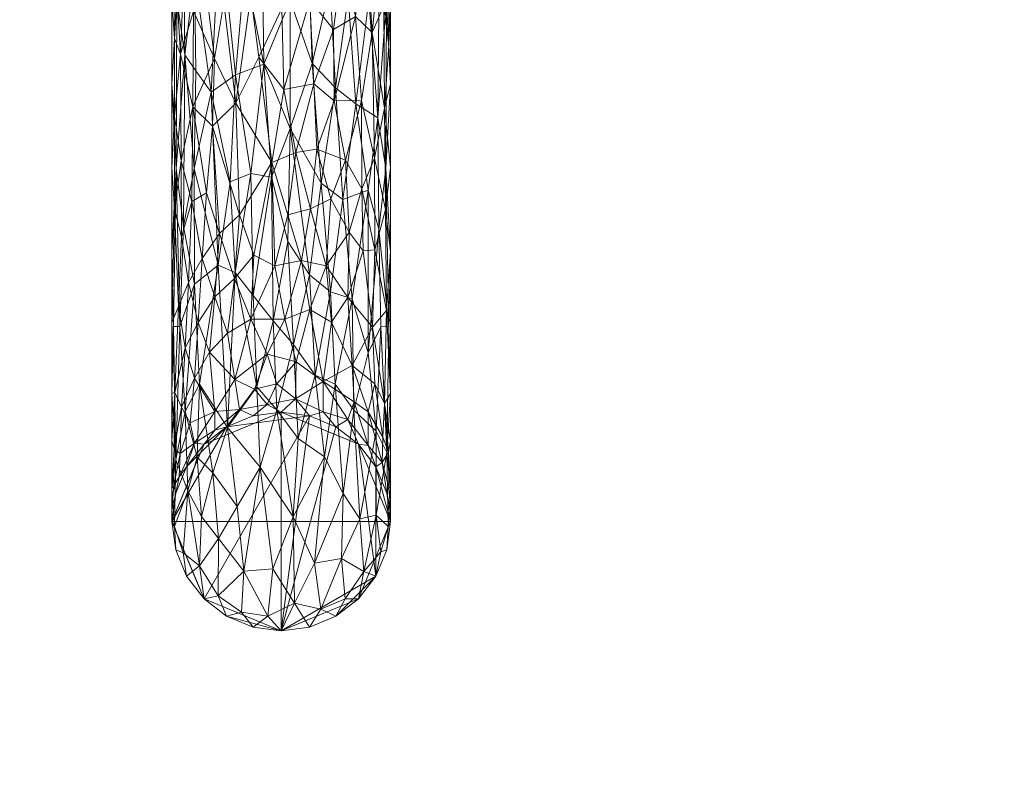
# Model space of a CAD drawing. Header units: millimetres. Extents: x -1219 to 1219, y -1219 to 1219.
# Tile 3 of 5: x -42 to 116, y -112 to 10. Entities that reach past the tile are written whole.
import ezdxf

# ---------------------------------------------------------------- set-up
doc = ezdxf.new("R2010")
doc.units = ezdxf.units.MM
doc.layers.add('A-DOOR', color=31, linetype='Continuous')

msp = doc.modelspace()

# ---------------------------------------------------------------- meshes
at = {"layer": 'A-DOOR', "lineweight": 13}
mesh = msp.add_polyface(dxfattribs=at)
corners = [(-1219.2, 1219.2, -0.49), (-1219.2, -1219.2, -0.49), (1219.2, -1219.2, -0.49), (1219.2, 1219.2, -0.49)]
mesh.append_faces([[corners[k] for k in face] for face in [(0, 1, 2, 3)]])
mesh = msp.add_polyface(dxfattribs=at)
corners = [(1219.2, -1219.2, -40.49), (-1219.2, -1219.2, -40.49), (-1219.2, 1219.2, -40.49), (1219.2, 1219.2, -40.49)]
mesh.append_faces([[corners[k] for k in face] for face in [(0, 1, 2, 3)]])
mesh = msp.add_polyface(dxfattribs=at)
corners = [(-16.75, 13.51, 85.85), (-17.5, 26.79, 76.68), (-17.5, 0, 82.01), (-16.08, 38.85, 78.38), (-15.67, 23.36, 86.21), (14.8, 35.67, 82.88), (14.03, 13.53, 91.33), (15.7, 23.01, 86.25), (17.5, 0, 82.01), (16.85, 13.52, 85.5), (16.72, -13.51, 85.95), (-16.85, -13.52, 85.49), (15.44, -5.42, 90.05), (17.5, 26.79, 76.68), (-15.43, 4.65, 90.13), (-13.89, 17.7, 90.69), (4.94, 3.28, 98.73), (1.43, 13.33, 98.43), (1.42, -7.11, 99.16), (17.09, 29.51, 79.62), (-11.22, -1.32, 95.42), (-9.83, 25.92, 92.41), (-2.82, 3.18, 99.22), (-3.16, 30.5, 93.71), (-6.82, 35.46, 90.48), (-5.85, 18.37, 96.53), (0.49, 30.46, 94.03), (7.81, 15.65, 96.23), (4.1, 28.27, 94.3), (8.67, -0.62, 97.21), (11.92, -3.18, 94.76), (10.69, 13.97, 94.69), (9.2, 30.13, 91.37), (12.96, 41.64, 82.37), (-7.31, 1.44, 97.89), (-13.7, 2.1, 92.87), (-17.24, 38.78, 73.86), (-12.95, 43.84, 81.04)]
mesh.append_faces([[corners[k] for k in face] for face in [(3, 0, 4), (5, 6, 7), (8, 9, 10), (11, 0, 2), (7, 12, 9), (4, 14, 15), (16, 17, 18), (9, 19, 7), (15, 20, 21), (18, 17, 22), (23, 24, 25), (23, 17, 26), (27, 28, 16), (29, 30, 31), (31, 32, 27), (27, 29, 31), (17, 16, 28), (26, 17, 28), (23, 25, 22), (23, 22, 17), (30, 6, 31), (33, 31, 6), (28, 27, 32), (16, 29, 27), (21, 20, 34), (14, 35, 15), (0, 36, 1), (9, 13, 19), (14, 4, 0), (37, 4, 15), (11, 14, 0), (20, 15, 35), (9, 12, 10), (30, 12, 6), (12, 7, 6), (25, 21, 34), (21, 25, 24), (22, 25, 34)]], dxfattribs={"vtx0": -1, "vtx1": -1, "vtx2": -1})
mesh.append_faces([[corners[k] for k in face] for face in [(0, 1, 2)]], dxfattribs={"vtx0": -1, "vtx2": -1})
mesh.append_faces([[corners[k] for k in face] for face in [(8, 13, 9)]], dxfattribs={"vtx1": -1, "vtx2": -1})
mesh = msp.add_polyface(dxfattribs=at)
corners = [(-14.14, -3.68, 71.58), (-16.15, 4.74, 75.09), (-14.05, 11.62, 70.43), (13.46, 25.52, 65), (16.15, 24.21, 70.45), (14.57, 8.25, 71.74), (16.43, 12.48, 74.75), (17.23, 19.43, 76.07), (8.34, 8.71, 65.92), (4.56, 13.44, 63.38), (9.84, 20.32, 63.69), (-17.11, 7.27, 77.95), (-17.1, -5.19, 78.08), (-4.89, 14.17, 63.28), (0.11, 12.07, 63.1), (-3.6, 4.31, 64.71), (11.88, 10.81, 68.13), (-15.39, 22.86, 69.28), (-16.97, 19.08, 74.91), (16.53, -3.85, 76.16), (17.22, 6.23, 78.61), (17.5, 0, 82.01), (5.21, 0, 65.3), (0.38, -0.89, 64.5), (-7.27, -3.08, 66), (-10.67, 4.08, 67.98), (-9.21, 13.03, 65.56), (-11.88, 13.85, 67.45), (-13.46, 22.09, 66.52), (-17.5, 13.39, 79.34), (-17.5, 0, 82.01), (-17.5, 26.79, 76.68), (8.48, -2.68, 66.63), (-9.64, 28.14, 59.72), (-7.45, 21.03, 61.92), (-2.81, 22.07, 59.89), (2.03, 23.76, 58.96), (6.86, 26.33, 59.04), (12.83, -2.63, 70.05), (17.5, 13.39, 79.34), (17.5, 26.79, 76.68)]
mesh.append_faces([[corners[k] for k in face] for face in [(29, 11, 30), (31, 18, 29)]], dxfattribs={"vtx0": -1, "vtx1": -1})
mesh.append_faces([[corners[k] for k in face] for face in [(0, 1, 2), (3, 4, 5), (6, 4, 7), (8, 9, 10), (11, 1, 12), (13, 14, 15), (3, 16, 10), (17, 1, 18), (19, 20, 21), (22, 23, 9), (24, 25, 26), (25, 0, 2), (27, 2, 28), (25, 2, 27), (18, 1, 11), (23, 15, 14), (32, 22, 8), (32, 8, 16), (33, 26, 27), (26, 34, 13), (14, 35, 36), (13, 34, 35), (17, 28, 2), (1, 17, 2), (9, 14, 36), (8, 22, 9), (8, 10, 16), (10, 9, 37), (16, 38, 32), (9, 23, 14), (5, 38, 16), (3, 5, 16), (5, 6, 19), (20, 6, 7), (25, 27, 26), (26, 13, 24), (39, 20, 7), (19, 6, 20), (4, 6, 5), (29, 18, 11), (14, 13, 35), (13, 15, 24)]], dxfattribs={"vtx0": -1, "vtx1": -1, "vtx2": -1})
mesh.append_faces([[corners[k] for k in face] for face in [(20, 39, 21), (7, 40, 39)]], dxfattribs={"vtx0": -1, "vtx2": -1})
mesh = msp.add_polyface(dxfattribs=at)
corners = [(-17.1, -5.19, 78.08), (-17.11, -20.03, 75.25), (-17.5, -13.39, 79.34), (-16.05, -12.3, 73.82), (-15.99, -24.45, 69.95), (-11.04, -6.74, 68.02), (-10.67, 4.08, 67.98), (-7.27, -3.08, 66), (16.53, -3.85, 76.16), (17.5, -13.39, 79.34), (16.7, -20.07, 73.6), (13.11, -26.68, 63.97), (10.85, -23.73, 63.03), (12.89, -16.79, 67.7), (-14.14, -3.68, 71.58), (-14.32, -18.82, 68.91), (12.83, -2.63, 70.05), (14.57, 8.25, 71.74), (14.9, -11.87, 71.67), (-16.15, 4.74, 75.09), (-9.91, -23.9, 62.18), (-11.95, -17.41, 66.5), (-17.5, 0, 82.01), (-6.7, -20.96, 61.59), (-1.52, -12.56, 63.05), (-4.38, -27.41, 57.43), (2.34, -10.97, 63.51), (1.05, -20.93, 60.19), (-12.65, -27.9, 62.74), (0.38, -0.89, 64.5), (4.7, -19.99, 61.25), (5.71, -10.43, 64.44), (-3.6, 4.31, 64.71), (5.21, 0, 65.3), (-1.02, -29.1, 55.74), (7.91, -18.36, 63.2), (8.48, -2.68, 66.63), (10.27, -12.17, 66.5), (14.98, -26.55, 66.88), (-17.5, -26.79, 76.68), (-17.11, 7.27, 77.95), (17.5, 0, 82.01), (17.5, -26.79, 76.68)]
mesh.append_faces([[corners[k] for k in face] for face in [(9, 8, 41)]], dxfattribs={"vtx0": -1, "vtx1": -1})
mesh.append_faces([[corners[k] for k in face] for face in [(0, 1, 2), (1, 3, 4), (5, 6, 7), (8, 9, 10), (11, 12, 13), (3, 14, 15), (16, 17, 18), (16, 18, 13), (3, 19, 14), (20, 21, 5), (21, 14, 5), (1, 0, 3), (15, 4, 3), (19, 3, 0), (23, 24, 25), (26, 27, 24), (5, 23, 20), (28, 15, 21), (14, 21, 15), (23, 7, 24), (24, 29, 26), (30, 26, 31), (32, 29, 24), (33, 31, 26), (33, 26, 29), (27, 26, 30), (24, 27, 34), (35, 30, 31), (36, 31, 33), (35, 31, 37), (35, 37, 12), (37, 13, 12), (36, 16, 37), (13, 18, 38), (10, 38, 18), (37, 16, 13), (10, 18, 8), (17, 8, 18), (14, 6, 5), (24, 7, 32), (23, 5, 7), (31, 36, 37), (22, 40, 0)]], dxfattribs={"vtx0": -1, "vtx1": -1, "vtx2": -1})
mesh.append_faces([[corners[k] for k in face] for face in [(1, 39, 2)]], dxfattribs={"vtx0": -1, "vtx2": -1})
mesh.append_faces([[corners[k] for k in face] for face in [(2, 22, 0), (9, 42, 10)]], dxfattribs={"vtx1": -1, "vtx2": -1})
mesh = msp.add_polyface(dxfattribs=at)
corners = [(17.2, -38.78, 74.1), (16.72, -13.51, 85.95), (15.64, -23.24, 86.31), (1.42, -7.11, 99.16), (-1.56, -14.91, 98.16), (1.07, -25.18, 95.77), (17.5, -26.79, 76.68), (17.5, 0, 82.01), (-15.68, -22.83, 86.36), (-15.43, 4.65, 90.13), (-16.85, -13.52, 85.49), (11.37, -34.37, 87.89), (9.86, -18.49, 94.42), (7.85, -33.27, 90.92), (4.94, 3.28, 98.73), (6.36, -15.88, 96.84), (15.44, -5.42, 90.05), (13.9, -16.99, 90.82), (-17.5, 0, 82.01), (-17.5, -26.79, 76.68), (-13.95, -13.53, 91.43), (-10.09, -29.01, 91.16), (-11.22, -1.32, 95.42), (11.92, -3.18, 94.76), (8.67, -0.62, 97.21), (4.54, -30.52, 93.37), (-17.28, -38.78, 73.57), (-16.24, -38.83, 77.93), (-8.18, -15.65, 96.03), (-4.87, -14.31, 97.63), (-7.37, -30.15, 92.41), (-13.89, -32.04, 86.01), (-2.82, 3.18, 99.22), (-7.31, 1.44, 97.89), (-1.3, -37.92, 90.81), (-4.5, -33.84, 92.06), (-13.7, 2.1, 92.87), (13.93, -43.04, 80.15)]
mesh.append_faces([[corners[k] for k in face] for face in [(0, 1, 2), (3, 4, 5), (8, 9, 10), (11, 12, 13), (14, 3, 15), (2, 16, 17), (20, 21, 22), (12, 23, 24), (25, 13, 15), (26, 10, 19), (8, 10, 27), (22, 21, 28), (13, 12, 15), (29, 28, 30), (20, 8, 31), (31, 21, 20), (17, 23, 12), (17, 12, 11), (15, 12, 24), (16, 23, 17), (14, 15, 24), (3, 5, 25), (29, 32, 33), (3, 25, 15), (4, 32, 29), (5, 4, 34), (28, 29, 33), (32, 4, 3), (35, 4, 29), (28, 33, 22), (30, 28, 21), (29, 30, 35), (1, 0, 6), (36, 9, 20), (20, 22, 36), (16, 2, 1), (37, 2, 17), (9, 8, 20)]], dxfattribs={"vtx0": -1, "vtx1": -1, "vtx2": -1})
mesh.append_faces([[corners[k] for k in face] for face in [(1, 6, 7)]], dxfattribs={"vtx0": -1, "vtx2": -1})
mesh.append_faces([[corners[k] for k in face] for face in [(18, 19, 10)]], dxfattribs={"vtx1": -1, "vtx2": -1})
mesh = msp.add_polyface(dxfattribs=at)
corners = [(10.85, -23.73, 63.03), (7.16, -29.1, 57.53), (7.91, -18.36, 63.2), (1.05, -20.93, 60.19), (3.22, -28.25, 56.61), (-1.02, -29.1, 55.74), (16.85, -36.27, 66.29), (17.5, -26.79, 76.68), (17.5, -38.14, 69.09), (0.55, -37.65, 48.6), (4.59, -36.07, 50.99), (2.36, -44.47, 40.22), (-4.38, -27.41, 57.43), (-1.52, -12.56, 63.05), (-11.52, -42.92, 49.25), (-10.65, -34.05, 56.61), (-8.64, -39.88, 49.56), (-6.7, -20.96, 61.59), (-7.47, -31.11, 56.35), (-9.91, -23.9, 62.18), (-17.5, -26.79, 76.68), (-17.11, -20.03, 75.25), (-17.5, -38.14, 69.09), (-15.99, -24.45, 69.95), (-14.32, -18.82, 68.91), (-14.87, -31.74, 63.83), (16.7, -20.07, 73.6), (14.98, -26.55, 66.88), (10.65, -34.16, 56.53), (13.11, -26.68, 63.97), (-12.65, -27.9, 62.74), (-15.37, -42.23, 56.91), (-16.46, -35.59, 65.27), (-13.31, -38.18, 56.51), (-4.9, -37.63, 49.61), (-11.95, -17.41, 66.5), (8.05, -38.12, 50.9), (4.7, -19.99, 61.25), (11.34, -45.03, 46.41), (14.58, -38.92, 58.09), (12.89, -16.79, 67.7), (-2.28, -43.23, 42.05)]
mesh.append_faces([[corners[k] for k in face] for face in [(20, 21, 22)]], dxfattribs={"vtx0": -1, "vtx1": -1})
mesh.append_faces([[corners[k] for k in face] for face in [(0, 1, 2), (3, 4, 5), (9, 10, 11), (5, 12, 13), (14, 15, 16), (17, 18, 19), (18, 16, 15), (23, 24, 25), (26, 6, 27), (28, 0, 29), (24, 30, 25), (25, 31, 32), (23, 25, 32), (33, 25, 30), (32, 21, 23), (25, 33, 31), (15, 14, 33), (15, 33, 30), (19, 15, 30), (15, 19, 18), (12, 18, 17), (16, 18, 34), (12, 34, 18), (9, 34, 5), (35, 19, 30), (34, 12, 5), (1, 36, 10), (0, 28, 1), (10, 4, 1), (4, 3, 37), (1, 4, 37), (4, 10, 9), (36, 1, 28), (38, 36, 28), (39, 38, 28), (1, 37, 2), (27, 29, 40), (6, 39, 27), (7, 6, 26), (27, 39, 29), (28, 29, 39), (34, 9, 41), (9, 5, 4), (22, 21, 32)]], dxfattribs={"vtx0": -1, "vtx1": -1, "vtx2": -1})
mesh.append_faces([[corners[k] for k in face] for face in [(6, 7, 8)]], dxfattribs={"vtx0": -1, "vtx2": -1})
mesh = msp.add_polyface(dxfattribs=at)
corners = [(15.93, -38.86, 78.75), (17.2, -38.78, 74.1), (15.64, -23.24, 86.31), (-3.94, -48.44, 84.33), (-3.4, -61.32, 73.95), (-0.72, -52.12, 82.27), (17.5, -49.5, 61.5), (17.5, -26.79, 76.68), (-17.5, -49.5, 61.5), (-17.28, -38.78, 73.57), (-17.5, -26.79, 76.68), (-16.24, -38.83, 77.93), (-16.91, -60.15, 56), (-13.1, -48.03, 77.97), (-8.64, -54.96, 77.13), (-10.09, -29.01, 91.16), (-7.37, -30.15, 92.41), (15.2, -55.55, 67.72), (13.93, -43.04, 80.15), (11.63, -52.19, 76.64), (16.87, -58.96, 57.8), (7.85, -33.27, 90.92), (4.54, -30.52, 93.37), (5.42, -46.59, 85.05), (1.07, -25.18, 95.77), (1.96, -41.71, 88.8), (8.6, -48.05, 82.42), (6.92, -59.63, 74.07), (2.72, -56.71, 78.36), (11.37, -34.37, 87.89), (13.9, -16.99, 90.82), (-1.3, -37.92, 90.81), (-4.5, -33.84, 92.06), (-1.56, -14.91, 98.16), (-16.85, -13.52, 85.49), (-15.38, -52.41, 70.24), (-13.89, -32.04, 86.01), (-15.68, -22.83, 86.36), (-13.46, -59.73, 67)]
mesh.append_faces([[corners[k] for k in face] for face in [(8, 9, 10)]], dxfattribs={"vtx0": -1, "vtx1": -1})
mesh.append_faces([[corners[k] for k in face] for face in [(0, 1, 2), (3, 4, 5), (11, 9, 12), (13, 14, 15), (14, 3, 16), (17, 18, 19), (1, 20, 6), (17, 20, 0), (21, 22, 23), (24, 25, 22), (23, 26, 21), (27, 23, 28), (19, 18, 29), (18, 17, 0), (2, 18, 0), (29, 21, 26), (18, 30, 29), (23, 22, 25), (28, 23, 25), (23, 27, 26), (5, 28, 25), (31, 5, 25), (29, 26, 19), (24, 31, 25), (3, 31, 32), (31, 3, 5), (3, 32, 16), (32, 31, 33), (14, 16, 15), (20, 1, 0), (12, 9, 8), (34, 9, 11), (11, 35, 36), (11, 36, 37), (15, 36, 13), (13, 36, 35), (13, 35, 38), (12, 35, 11)]], dxfattribs={"vtx0": -1, "vtx1": -1, "vtx2": -1})
mesh.append_faces([[corners[k] for k in face] for face in [(1, 6, 7)]], dxfattribs={"vtx0": -1, "vtx2": -1})
mesh = msp.add_polyface(dxfattribs=at)
corners = [(-16.37, -62.88, 22.87), (-16.9, -65.47, 12.01), (-17.19, -64.32, 29.71), (-16.17, -59.1, 34.69), (-17.14, -58.39, 43.72), (-13.88, -57.45, 26.88), (-15.16, -61.25, 12.01), (-8.75, -54.84, 12.01), (-6.7, -52.11, 25.5), (-4.53, -53.1, 12.01), (-12.37, -57.63, 12.01), (-14.58, -54.22, 38.46), (-10.65, -52.39, 32.12), (-13.88, -47.08, 48.13), (-11.52, -42.92, 49.25), (-15.99, -51.7, 47.8), (-17.5, -70, 12.01), (-17.5, -68.04, 21.85), (-17.5, -64.67, 38.79), (-10.65, -55.4, 20.94), (-4.9, -37.63, 49.61), (-2.28, -43.23, 42.05), (-7.42, -47.3, 38.37), (-2.28, -51.29, 23.91), (-13.31, -38.18, 56.51), (-15.37, -42.23, 56.91), (-4.27, -48.85, 32.64), (-0.71, -48, 33.31), (-8.64, -39.88, 49.56), (-17.07, -49.39, 55.98), (-17.5, -57.08, 50.15), (-17.5, -49.5, 61.5), (-17.5, -38.14, 69.09), (-16.46, -35.59, 65.27)]
mesh.append_faces([[corners[k] for k in face] for face in [(7, 8, 9)]], dxfattribs={"vtx0": -1, "vtx1": -1})
mesh.append_faces([[corners[k] for k in face] for face in [(0, 1, 2), (3, 2, 4), (5, 6, 0), (5, 11, 12), (12, 13, 14), (13, 11, 15), (8, 7, 19), (20, 21, 22), (12, 22, 8), (23, 9, 8), (11, 5, 3), (19, 5, 12), (12, 14, 22), (14, 13, 24), (4, 15, 3), (25, 24, 13), (26, 27, 23), (20, 22, 28), (21, 27, 26), (4, 2, 18), (17, 2, 1), (2, 3, 0), (4, 29, 15), (30, 29, 4), (25, 13, 15), (25, 29, 33), (29, 25, 15), (29, 32, 33), (14, 28, 22), (5, 0, 3), (5, 19, 10), (8, 19, 12), (15, 11, 3), (12, 11, 13), (23, 8, 26), (8, 22, 26), (21, 26, 22)]], dxfattribs={"vtx0": -1, "vtx1": -1, "vtx2": -1})
mesh.append_faces([[corners[k] for k in face] for face in [(5, 10, 6), (2, 17, 18), (19, 7, 10), (29, 30, 31), (29, 31, 32), (4, 18, 30)]], dxfattribs={"vtx0": -1, "vtx2": -1})
mesh.append_faces([[corners[k] for k in face] for face in [(6, 1, 0)]], dxfattribs={"vtx1": -1, "vtx2": -1})
mesh.append_faces([[corners[k] for k in face] for face in [(1, 16, 17)]], dxfattribs={"vtx2": -1})
mesh = msp.add_polyface(dxfattribs=at)
corners = [(16.53, -51.1, 50.97), (17.5, -57.08, 50.15), (17.16, -58.93, 43.02), (6.7, -52.47, 24.04), (10.65, -53.68, 28.37), (8.75, -54.84, 12.01), (13.88, -57.84, 25.27), (16.17, -60.55, 30.47), (15.16, -61.25, 12.01), (17.22, -64.51, 29.76), (16.9, -65.47, 12.01), (12.37, -57.63, 12.01), (17.5, -64.67, 38.79), (4.53, -53.1, 12.01), (-4.53, -53.1, 12.01), (-2.28, -51.29, 23.91), (0, -52.5, 12.01), (6.7, -47.59, 37.16), (2.28, -50.36, 27.36), (8.05, -38.12, 50.9), (11.34, -45.03, 46.41), (16.85, -36.27, 66.29), (17.5, -49.5, 61.5), (16.27, -56.5, 41.12), (11.67, -50.86, 37.65), (-0.71, -48, 33.31), (2.36, -44.47, 40.22), (14.98, -47.99, 49.58), (14.58, -38.92, 58.09), (13.88, -52.47, 39.74), (17.5, -68.04, 21.85), (17.5, -70, 12.01), (4.59, -36.07, 50.99), (0.55, -37.65, 48.6), (-2.28, -43.23, 42.05), (17.5, -38.14, 69.09)]
mesh.append_faces([[corners[k] for k in face] for face in [(11, 6, 8), (14, 15, 16), (8, 7, 10), (30, 9, 12), (1, 0, 22)]], dxfattribs={"vtx0": -1, "vtx1": -1})
mesh.append_faces([[corners[k] for k in face] for face in [(0, 1, 2), (3, 4, 5), (6, 7, 8), (9, 10, 7), (9, 2, 12), (17, 3, 18), (17, 19, 20), (21, 22, 0), (23, 0, 2), (24, 17, 20), (4, 24, 6), (18, 25, 26), (27, 20, 28), (15, 25, 18), (18, 16, 15), (4, 6, 11), (7, 6, 29), (18, 3, 13), (4, 3, 17), (28, 21, 0), (27, 28, 0), (26, 17, 18), (17, 32, 19), (20, 29, 24), (10, 9, 30), (7, 23, 2), (7, 2, 9), (33, 26, 34), (32, 17, 26), (7, 29, 23), (27, 23, 29), (26, 25, 34), (23, 27, 0), (20, 27, 29), (6, 24, 29), (17, 24, 4)]], dxfattribs={"vtx0": -1, "vtx1": -1, "vtx2": -1})
mesh.append_faces([[corners[k] for k in face] for face in [(4, 11, 5), (3, 5, 13), (18, 13, 16)]], dxfattribs={"vtx0": -1, "vtx2": -1})
mesh.append_faces([[corners[k] for k in face] for face in [(1, 12, 2), (35, 22, 21)]], dxfattribs={"vtx1": -1, "vtx2": -1})
mesh.append_faces([[corners[k] for k in face] for face in [(30, 31, 10)]], dxfattribs={"vtx2": -1})
mesh = msp.add_polyface(dxfattribs=at)
corners = [(-17.5, -64.67, 38.79), (-17.12, -70.79, 32.29), (-16.91, -60.15, 56), (-10.05, -72.73, 54.67), (-12.8, -69.2, 55.88), (-13.11, -77.09, 38.72), (-8.75, -85.16, 12.01), (-4.53, -86.9, 12.01), (-6.37, -84.49, 29.59), (-16.9, -74.53, 12.01), (-15.16, -78.75, 12.01), (-15.7, -75, 32.45), (-12.37, -82.37, 12.01), (0, -87.5, 12.01), (-2.15, -85.13, 31.65), (-17.5, -70, 12.01), (-10.13, -81.89, 31.91), (-10.97, -62.21, 67.91), (-7.04, -67.61, 65.19), (-8.64, -54.96, 77.13), (-5.98, -77.94, 49.41), (-1.35, -77.56, 52.41), (-3.4, -61.32, 73.95), (-13.46, -59.73, 67), (-14.97, -65.1, 56.89), (1.91, -69.26, 65.31), (-3.94, -48.44, 84.33), (-13.1, -48.03, 77.97), (-15.38, -52.41, 70.24), (-17.5, -49.5, 61.5)]
mesh.append_faces([[corners[k] for k in face] for face in [(13, 14, 7), (15, 1, 0)]], dxfattribs={"vtx0": -1, "vtx1": -1})
mesh.append_faces([[corners[k] for k in face] for face in [(0, 1, 2), (3, 4, 5), (11, 10, 5), (5, 12, 16), (17, 18, 19), (20, 21, 22), (9, 11, 1), (23, 24, 4), (5, 16, 3), (8, 14, 20), (21, 25, 22), (20, 14, 21), (19, 22, 26), (8, 16, 6), (3, 16, 20), (18, 3, 20), (23, 17, 27), (5, 24, 11), (24, 2, 1), (24, 1, 11), (2, 24, 28), (24, 23, 28), (14, 8, 7), (16, 8, 20), (20, 22, 18), (22, 19, 18), (18, 17, 3), (24, 5, 4), (17, 23, 4), (3, 17, 4), (27, 17, 19)]], dxfattribs={"vtx0": -1, "vtx1": -1, "vtx2": -1})
mesh.append_faces([[corners[k] for k in face] for face in [(16, 12, 6)]], dxfattribs={"vtx0": -1, "vtx2": -1})
mesh.append_faces([[corners[k] for k in face] for face in [(6, 7, 8), (9, 10, 11), (10, 12, 5), (15, 9, 1), (29, 0, 2)]], dxfattribs={"vtx1": -1, "vtx2": -1})
mesh = msp.add_polyface(dxfattribs=at)
corners = [(13.21, -78.02, 35.48), (9.63, -75.93, 49.33), (10.2, -82.38, 29.53), (8.75, -85.16, 12.01), (12.37, -82.37, 12.01), (2.1, -83.05, 39.16), (-1.35, -77.56, 52.41), (-2.15, -85.13, 31.65), (4.53, -86.9, 12.01), (6.33, -84.04, 31.7), (15.16, -78.75, 12.01), (16.9, -74.53, 12.01), (17.13, -70.8, 32.04), (15.96, -74.88, 30.68), (17.5, -64.67, 38.79), (17.5, -70, 12.01), (16.87, -58.96, 57.8), (15.2, -68.97, 49.86), (12.56, -69.55, 55.79), (0, -87.5, 12.01), (5.29, -76.67, 52.44), (9.88, -65.53, 65.26), (15.2, -55.55, 67.72), (17.5, -49.5, 61.5), (1.91, -69.26, 65.31), (2.72, -56.71, 78.36), (-0.72, -52.12, 82.27), (6.92, -59.63, 74.07), (11.63, -52.19, 76.64), (8.6, -48.05, 82.42), (-3.4, -61.32, 73.95)]
mesh.append_faces([[corners[k] for k in face] for face in [(14, 12, 15), (15, 12, 11)]], dxfattribs={"vtx0": -1, "vtx1": -1})
mesh.append_faces([[corners[k] for k in face] for face in [(0, 1, 2), (5, 6, 7), (11, 12, 13), (12, 16, 17), (1, 0, 18), (8, 9, 5), (5, 9, 20), (7, 19, 5), (21, 20, 1), (17, 16, 22), (13, 0, 10), (18, 0, 17), (2, 9, 3), (5, 20, 24), (6, 5, 24), (24, 25, 26), (20, 27, 24), (9, 1, 20), (1, 18, 21), (16, 12, 14), (13, 12, 17), (0, 2, 4), (9, 2, 1), (0, 13, 17), (22, 18, 17), (28, 29, 21), (28, 21, 18), (20, 21, 27), (18, 22, 28), (27, 25, 24), (24, 26, 30), (21, 29, 27)]], dxfattribs={"vtx0": -1, "vtx1": -1, "vtx2": -1})
mesh.append_faces([[corners[k] for k in face] for face in [(2, 3, 4), (0, 4, 10), (16, 14, 23)]], dxfattribs={"vtx0": -1, "vtx2": -1})
mesh.append_faces([[corners[k] for k in face] for face in [(8, 3, 9), (19, 8, 5), (10, 11, 13)]], dxfattribs={"vtx1": -1, "vtx2": -1})
mesh = msp.add_polyface(dxfattribs=at)
corners = [(-17.5, -70, -0.49), (-16.9, -65.47, -0.49), (-15.16, -61.25, -0.49), (-12.37, -57.63, -0.49), (-8.75, -54.84, -0.49), (-4.53, -53.1, -0.49), (0, -52.5, -0.49), (4.53, -53.1, -0.49), (8.75, -54.84, -0.49), (12.37, -57.63, -0.49), (15.16, -61.25, -0.49), (16.9, -65.47, -0.49), (17.5, -70, -0.49), (16.9, -74.53, -0.49), (15.16, -78.75, -0.49), (12.37, -82.37, -0.49), (8.75, -85.16, -0.49), (4.53, -86.9, -0.49), (0, -87.5, -0.49), (-4.53, -86.9, -0.49), (-8.75, -85.16, -0.49), (-12.37, -82.37, -0.49), (-15.16, -78.75, -0.49), (-16.9, -74.53, -0.49)]
mesh.append_faces([[corners[k] for k in face] for face in [(9, 14, 18, 8)]], dxfattribs={"vtx0": -1, "vtx1": -1, "vtx2": -1})
mesh.append_faces([[corners[k] for k in face] for face in [(0, 4, 7, 21)]], dxfattribs={"vtx0": -1, "vtx1": -1, "vtx2": -1, "vtx3": -1})
mesh.append_faces([[corners[k] for k in face] for face in [(18, 7, 8), (14, 9, 10)]], dxfattribs={"vtx0": -1, "vtx2": -1})
mesh.append_faces([[corners[k] for k in face] for face in [(23, 0, 21, 22), (3, 4, 2), (15, 16, 14), (11, 12, 10)]], dxfattribs={"vtx1": -1})
mesh.append_faces([[corners[k] for k in face] for face in [(20, 21, 7, 18)]], dxfattribs={"vtx1": -1, "vtx2": -1, "vtx3": -1})
mesh.append_faces([[corners[k] for k in face] for face in [(18, 19, 20)]], dxfattribs={"vtx2": -1})
mesh.append_faces([[corners[k] for k in face] for face in [(0, 1, 2, 4), (16, 17, 18, 14), (12, 13, 14, 10)]], dxfattribs={"vtx2": -1, "vtx3": -1})
mesh.append_faces([[corners[k] for k in face] for face in [(4, 5, 6, 7)]], dxfattribs={"vtx3": -1})
mesh = msp.add_polyface(dxfattribs=at)
corners = [(17.5, -70, -0.49), (16.9, -65.47, -0.49), (15.16, -61.25, -0.49), (12.37, -57.63, -0.49), (8.75, -54.84, -0.49), (4.53, -53.1, -0.49), (0, -52.5, -0.49), (-4.53, -53.1, -0.49), (-8.75, -54.84, -0.49), (-12.37, -57.63, -0.49), (-15.16, -61.25, -0.49), (-16.9, -65.47, -0.49), (-17.5, -70, -0.49), (-17.5, -70, 12.01), (-16.9, -65.47, 12.01), (-15.16, -61.25, 12.01), (-12.37, -57.63, 12.01), (-8.75, -54.84, 12.01), (-4.53, -53.1, 12.01), (0, -52.5, 12.01), (4.53, -53.1, 12.01), (8.75, -54.84, 12.01), (12.37, -57.63, 12.01), (15.16, -61.25, 12.01), (16.9, -65.47, 12.01), (17.5, -70, 12.01)]
mesh.append_faces([[corners[k] for k in face] for face in [(1, 24, 25, 0)]], dxfattribs={"vtx0": -1})
mesh.append_faces([[corners[k] for k in face] for face in [(11, 14, 15, 10), (9, 16, 17, 8), (10, 15, 16, 9), (8, 17, 18, 7), (19, 6, 7, 18), (5, 20, 21, 4), (4, 21, 22, 3), (2, 23, 24, 1), (3, 22, 23, 2), (20, 5, 6, 19)]], dxfattribs={"vtx0": -1, "vtx2": -1})
mesh.append_faces([[corners[k] for k in face] for face in [(12, 13, 14, 11)]], dxfattribs={"vtx2": -1})
mesh = msp.add_polyface(dxfattribs=at)
corners = [(0, -52.5, -44.49), (-12.37, -57.63, -44.49), (-17.5, -70, -44.49), (-12.37, -82.37, -44.49), (0, -87.5, -44.49), (0, -87.5, -40.49), (-12.37, -82.37, -40.49), (-17.5, -70, -40.49), (-12.37, -57.63, -40.49), (0, -52.5, -40.49), (-8.22, -84.1, -40.49), (-6.19, -84.94, -44.49), (-4.11, -85.8, -44.49), (-14.94, -76.19, -44.49), (-14.94, -76.19, -40.49), (-16.22, -73.09, -40.49), (-6.19, -55.06, -40.49), (-6.19, -55.06, -44.49), (-9.28, -56.34, -44.49), (-14.94, -63.81, -40.49), (-14.94, -63.81, -44.49), (-16.22, -66.91, -44.49), (-9.28, -83.66, -44.49), (-4.11, -85.8, -40.49), (-13.66, -79.28, -44.49), (-13.66, -79.28, -40.49), (-16.22, -73.09, -44.49), (-4.11, -54.2, -44.49), (-3.09, -53.78, -40.49), (-9.28, -56.34, -40.49), (-13.66, -60.72, -44.49), (-13.66, -60.72, -40.49), (-16.22, -66.91, -40.49)]
mesh.append_faces([[corners[k] for k in face] for face in [(6, 22, 10), (22, 6, 3), (10, 11, 23)]], dxfattribs={"vtx0": -1, "vtx1": -1})
mesh.append_faces([[corners[k] for k in face] for face in [(14, 13, 24, 25), (7, 2, 26, 15), (3, 6, 25, 24), (23, 11, 12), (15, 26, 13, 14), (2, 7, 32, 21), (1, 8, 29, 18), (18, 29, 16, 17), (20, 19, 31, 30), (21, 32, 19, 20), (30, 31, 8, 1), (27, 16, 28)]], dxfattribs={"vtx0": -1, "vtx2": -1})
mesh.append_faces([[corners[k] for k in face] for face in [(9, 0, 28)]], dxfattribs={"vtx1": -1})
mesh.append_faces([[corners[k] for k in face] for face in [(27, 17, 16), (22, 11, 10), (0, 27, 28)]], dxfattribs={"vtx1": -1, "vtx2": -1})
mesh.append_faces([[corners[k] for k in face] for face in [(4, 5, 23, 12)]], dxfattribs={"vtx2": -1})
mesh = msp.add_polyface(dxfattribs=at)
corners = [(0, -70, -44.49), (0, -87.5, -44.49), (-12.37, -82.37, -44.49), (-17.5, -70, -44.49), (-12.37, -57.63, -44.49), (0, -52.5, -44.49)]
mesh.append_faces([[corners[k] for k in face] for face in [(2, 3, 0, 1)]], dxfattribs={"vtx1": -1})
mesh.append_faces([[corners[k] for k in face] for face in [(4, 5, 0, 3)]], dxfattribs={"vtx2": -1})
mesh = msp.add_polyface(dxfattribs=at)
corners = [(0, -52.5, -40.49), (-12.37, -57.63, -40.49), (-17.5, -70, -40.49), (-12.37, -82.37, -40.49), (0, -87.5, -40.49), (0, -70, -40.49)]
mesh.append_faces([[corners[k] for k in face] for face in [(5, 2, 3, 4)]], dxfattribs={"vtx0": -1})
mesh.append_faces([[corners[k] for k in face] for face in [(5, 0, 1, 2)]], dxfattribs={"vtx3": -1})
mesh = msp.add_polyface(dxfattribs=at)
corners = [(0, -87.5, -44.49), (12.37, -82.37, -44.49), (17.5, -70, -44.49), (12.37, -57.63, -44.49), (0, -52.5, -44.49), (0, -52.5, -40.49), (12.37, -57.63, -40.49), (17.5, -70, -40.49), (12.37, -82.37, -40.49), (0, -87.5, -40.49), (8.22, -55.9, -40.49), (6.19, -55.06, -44.49), (4.11, -54.2, -44.49), (14.94, -63.81, -44.49), (14.94, -63.81, -40.49), (16.22, -66.91, -40.49), (6.19, -84.94, -40.49), (6.19, -84.94, -44.49), (9.28, -83.66, -44.49), (14.94, -76.19, -40.49), (14.94, -76.19, -44.49), (16.22, -73.09, -44.49), (9.28, -56.34, -44.49), (4.11, -54.2, -40.49), (13.66, -60.72, -44.49), (13.66, -60.72, -40.49), (16.22, -66.91, -44.49), (4.11, -85.8, -44.49), (3.09, -86.22, -40.49), (9.28, -83.66, -40.49), (13.66, -79.28, -44.49), (13.66, -79.28, -40.49), (16.22, -73.09, -40.49)]
mesh.append_faces([[corners[k] for k in face] for face in [(6, 22, 10), (22, 6, 3), (10, 11, 23)]], dxfattribs={"vtx0": -1, "vtx1": -1})
mesh.append_faces([[corners[k] for k in face] for face in [(21, 32, 19, 20), (14, 13, 24, 25), (7, 2, 26, 15), (23, 11, 12), (29, 18, 1, 8), (15, 26, 13, 14), (18, 29, 16, 17), (2, 7, 32, 21), (20, 19, 31, 30), (3, 6, 25, 24), (30, 31, 8, 1), (27, 16, 28)]], dxfattribs={"vtx0": -1, "vtx2": -1})
mesh.append_faces([[corners[k] for k in face] for face in [(9, 0, 28)]], dxfattribs={"vtx1": -1})
mesh.append_faces([[corners[k] for k in face] for face in [(27, 17, 16), (22, 11, 10), (0, 27, 28)]], dxfattribs={"vtx1": -1, "vtx2": -1})
mesh.append_faces([[corners[k] for k in face] for face in [(4, 5, 23, 12)]], dxfattribs={"vtx2": -1})
mesh = msp.add_polyface(dxfattribs=at)
corners = [(0, -70, -44.49), (0, -52.5, -44.49), (12.37, -57.63, -44.49), (17.5, -70, -44.49), (12.37, -82.37, -44.49), (0, -87.5, -44.49)]
mesh.append_faces([[corners[k] for k in face] for face in [(4, 5, 0, 3)]], dxfattribs={"vtx2": -1})
mesh.append_faces([[corners[k] for k in face] for face in [(0, 1, 2, 3)]], dxfattribs={"vtx3": -1})
mesh = msp.add_polyface(dxfattribs=at)
corners = [(0, -87.5, -40.49), (12.37, -82.37, -40.49), (17.5, -70, -40.49), (12.37, -57.63, -40.49), (0, -52.5, -40.49), (0, -70, -40.49)]
mesh.append_faces([[corners[k] for k in face] for face in [(3, 4, 5, 2)]], dxfattribs={"vtx2": -1})
mesh.append_faces([[corners[k] for k in face] for face in [(5, 0, 1, 2)]], dxfattribs={"vtx3": -1})
mesh = msp.add_polyface(dxfattribs=at)
corners = [(-17.5, -70, -0.49), (-16.9, -74.53, -0.49), (-15.16, -78.75, -0.49), (-12.37, -82.37, -0.49), (-8.75, -85.16, -0.49), (-4.53, -86.9, -0.49), (0, -87.5, -0.49), (4.53, -86.9, -0.49), (8.75, -85.16, -0.49), (12.37, -82.37, -0.49), (15.16, -78.75, -0.49), (16.9, -74.53, -0.49), (17.5, -70, -0.49), (17.5, -70, 12.01), (16.9, -74.53, 12.01), (15.16, -78.75, 12.01), (12.37, -82.37, 12.01), (8.75, -85.16, 12.01), (4.53, -86.9, 12.01), (0, -87.5, 12.01), (-4.53, -86.9, 12.01), (-8.75, -85.16, 12.01), (-12.37, -82.37, 12.01), (-15.16, -78.75, 12.01), (-16.9, -74.53, 12.01), (-17.5, -70, 12.01)]
mesh.append_faces([[corners[k] for k in face] for face in [(1, 24, 25, 0)]], dxfattribs={"vtx0": -1})
mesh.append_faces([[corners[k] for k in face] for face in [(11, 14, 15, 10), (9, 16, 17, 8), (10, 15, 16, 9), (8, 17, 18, 7), (19, 6, 7, 18), (5, 20, 21, 4), (4, 21, 22, 3), (2, 23, 24, 1), (3, 22, 23, 2), (20, 5, 6, 19)]], dxfattribs={"vtx0": -1, "vtx2": -1})
mesh.append_faces([[corners[k] for k in face] for face in [(12, 13, 14, 11)]], dxfattribs={"vtx2": -1})

doc.saveas('drawing.dxf')
